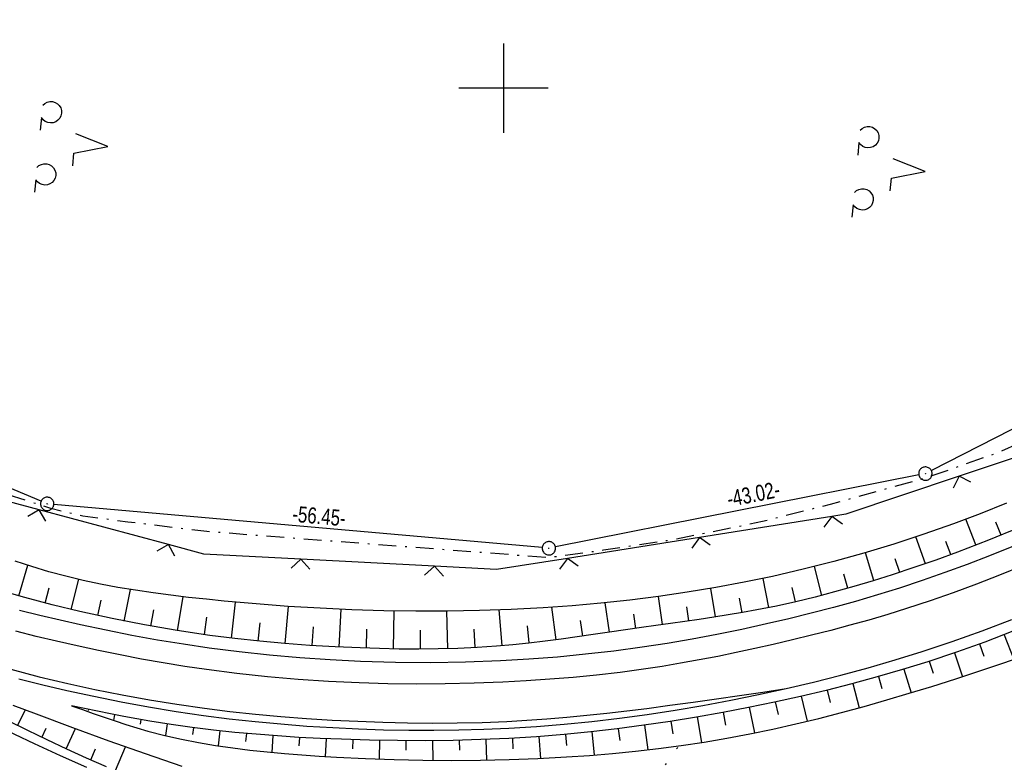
# Model space of a CAD drawing. Extents: x 510579 to 511204, y 466954 to 468018.
# Tile 19 of 48: x 510746 to 510856, y 467424 to 467508. Entities that reach past the tile are written whole.
import ezdxf

# ---------------------------------------------------------------- set-up
doc = ezdxf.new("R2010")
doc.units = 0
doc.header["$LTSCALE"] = 10
doc.header["$MEASUREMENT"] = 0
for name, pattern in [('LT00', [0]), ('LT07', [0.22, 0.02, -0.2]), ('LT08', [0.42, 0.2, -0.1, 0.02, -0.1])]:
    doc.linetypes.add(name, pattern=pattern)
doc.layers.get('0').update_dxf_attribs({"linetype": 'LT00'})
for name, color, linetype in [('--EK_FBR', 1, 'LT00'), ('--EL_DFK_AB_L', 21, 'LT00'), ('--EL_DFK_AB_P', 7, 'LT00'), ('ABSTAND', 8, 'LT00'), ('DFK_AB_L', 21, 'LT00'), ('DFK_AB_P', 7, 'LT00'), ('DFK_NUTZUNG', 250, 'LT00'), ('STROM_UNTER', 80, 'LT08'), ('V100_AFBR_BAB', 250, 'LT00'), ('V100_BOESCH', 250, 'LT00'), ('V100_BOSCHUNG', 250, 'LT00'), ('V100_GEHOELZ', 250, 'LT07'), ('V100_LD_MARK', 250, 'LT00'), ('V100_RASTER', 250, 'LT00'), ('V100_ZAUN', 40, 'LT00')]:
    doc.layers.add(name, color=color, linetype=linetype)
doc.styles.get("Standard").update_dxf_attribs({"font": 'ARIAL.TTF'})

# ---------------------------------------------------------------- blocks, each defined once
blk = doc.blocks.new('SYMB0003')
at = {"color": 0, "linetype": 'ByBlock'}
for p, q in [((-0.015712, 0), (0.010166, 0.012015)), ((0, -0.021257), (-0.015712, 0)), ((0.010166, 0.012015), (0, -0.021257))]:
    blk.add_line(p, q, dxfattribs=at)
for points in [[(-0.031395, 0.499013), (-0.093691, 0.491144), (-0.154509, 0.475528), (-0.21289, 0.452414), (-0.267913, 0.422164), (-0.318712, 0.385257), (-0.364484, 0.342274), (-0.404509, 0.293893), (-0.438154, 0.240877), (-0.464888, 0.184062), (-0.484292, 0.124345), (-0.496058, 0.062667), (-0.5, 0)], [(-0.5, 0), (-0.496058, -0.062667), (-0.484292, -0.124345), (-0.464888, -0.184062), (-0.438154, -0.240877), (-0.404509, -0.293893), (-0.364485, -0.342274), (-0.318712, -0.385257), (-0.267914, -0.422164), (-0.21289, -0.452414), (-0.154509, -0.475529), (-0.093691, -0.491144), (-0.031395, -0.499014), (0.031395, -0.499014)], [(0.5, 0), (0.496057, 0.062667), (0.484292, 0.124345), (0.464888, 0.184062), (0.438153, 0.240877), (0.404509, 0.293893), (0.364484, 0.342274), (0.318712, 0.385257), (0.267913, 0.422164), (0.21289, 0.452414), (0.154509, 0.475528), (0.093691, 0.491144), (0.031395, 0.499013), (-0.031395, 0.499013)], [(0.031395, -0.499014), (0.093691, -0.491144), (0.154509, -0.475529), (0.21289, -0.452414), (0.267914, -0.422164), (0.318712, -0.385257), (0.364485, -0.342274), (0.404509, -0.293893), (0.438154, -0.240877), (0.464889, -0.184062), (0.484292, -0.124345), (0.496058, -0.062667), (0.5, 0)]]:
    blk.add_lwpolyline(points, dxfattribs=at)
blk = doc.blocks.new('SYMB0024')
at = {"color": 0, "linetype": 'ByBlock'}
for p, q in [((-0.5, 0.5), (0, 0)), ((0, 0), (0.5, 0.5))]:
    blk.add_line(p, q, dxfattribs=at)
blk = doc.blocks.new('SYMB7201')
at = {"color": 0, "linetype": 'ByBlock'}
for p, q in [((0, 0.385), (-0.11, 0.015)), ((-0.255, -0.385), (-0.115, -0.385)), ((0.445, -0.385), (0.585, -0.385))]:
    blk.add_line(p, q, dxfattribs=at)
for points in [[(0.25, 0.015), (0.11, 0.015), (0, 0.385)], [(-0.393816, -0.383308), (-0.416239, -0.362945), (-0.432849, -0.337617), (-0.442589, -0.308936), (-0.444836, -0.27873), (-0.439449, -0.248923), (-0.426769, -0.221415), (-0.407606, -0.197958), (-0.38318, -0.180047), (-0.355047, -0.168823), (-0.325, -0.165), (-0.294953, -0.168823), (-0.26682, -0.180047), (-0.242394, -0.197959), (-0.223231, -0.221415), (-0.210551, -0.248923), (-0.205164, -0.27873), (-0.207411, -0.308936), (-0.21715, -0.337617), (-0.233761, -0.362945), (-0.256184, -0.383308)], [(0.306185, -0.383308), (0.283761, -0.362945), (0.267151, -0.337617), (0.257411, -0.308936), (0.255164, -0.27873), (0.260552, -0.248923), (0.273231, -0.221415), (0.292394, -0.197958), (0.31682, -0.180047), (0.344953, -0.168823), (0.375, -0.165), (0.405047, -0.168823), (0.43318, -0.180047), (0.457606, -0.197959), (0.476769, -0.221415), (0.489449, -0.248923), (0.494836, -0.27873), (0.492589, -0.308936), (0.48285, -0.337617), (0.466239, -0.362945), (0.443816, -0.383308)]]:
    blk.add_lwpolyline(points, dxfattribs=at)

msp = doc.modelspace()

# ---------------------------------------------------------------- linework, layer by layer
at = {"layer": '--EK_FBR'}
for points in [[(510856.96, 467448.58), (510854.48, 467447.57), (510851.98, 467446.6), (510849.46, 467445.67), (510846.93, 467444.78), (510844.39, 467443.94), (510841.93, 467443.17), (510839.45, 467442.44), (510836.97, 467441.76), (510834.47, 467441.11), (510831.97, 467440.49), (510829.46, 467439.91), (510826.69, 467439.31), (510823.91, 467438.74), (510821.13, 467438.22), (510818.33, 467437.74), (510815.53, 467437.3), (510812.37, 467436.88), (510809.2, 467436.51), (510806.03, 467436.2), (510802.84, 467435.96), (510799.66, 467435.77), (510795.73, 467435.63), (510791.81, 467435.57), (510787.88, 467435.6), (510783.96, 467435.71), (510780.56, 467435.88), (510777.16, 467436.11), (510773.77, 467436.4), (510770.38, 467436.77), (510767.01, 467437.2), (510764.11, 467437.63), (510761.21, 467438.11), (510758.33, 467438.63), (510755.45, 467439.2), (510752.58, 467439.81), (510750.3, 467440.33), (510748.02, 467440.87), (510745.75, 467441.44)], [(510831.66, 467432.67), (510834.74, 467433.4), (510837.8, 467434.18), (510840.85, 467435.01), (510843.89, 467435.89), (510846.91, 467436.83), (510850.29, 467437.96), (510853.65, 467439.15), (510856.98, 467440.41)], [(510745.67, 467433.76), (510748.35, 467433.09), (510751.04, 467432.47), (510754.09, 467431.8), (510757.15, 467431.19), (510760.22, 467430.62), (510763.3, 467430.11), (510766.38, 467429.66), (510769.26, 467429.29), (510772.15, 467428.97), (510775.05, 467428.7), (510777.94, 467428.47), (510780.85, 467428.29), (510783.75, 467428.15), (510786.56, 467428.06), (510789.37, 467428), (510792.18, 467427.99), (510794.99, 467428.03), (510797.79, 467428.1), (510800.6, 467428.23), (510803.71, 467428.42), (510806.81, 467428.68), (510809.91, 467428.99), (510813.01, 467429.35), (510816.09, 467429.77), (510819.23, 467430.25), (510822.35, 467430.78), (510825.46, 467431.36), (510828.57, 467431.99), (510831.66, 467432.67)], [(510753.29, 467423.8), (510750.35, 467425.12), (510747.43, 467426.46), (510742.97, 467428.56)]]:
    msp.add_lwpolyline(points, dxfattribs=at)
at = {"layer": '--EL_DFK_AB_L'}
for p, q in [((510880.65, 467473.86), (510847.95, 467457.11)), ((510748.16, 467453.67), (510713.33, 467468.32)), ((510846.54, 467456.62), (510805.82, 467448.55)), ((510804.33, 467448.47), (510749.6, 467453.31))]:
    msp.add_line(p, q, dxfattribs=at)
at = {"layer": 'DFK_AB_L'}
for p, q in [((510880.65, 467473.86), (510847.95, 467457.11)), ((510748.16, 467453.67), (510713.33, 467468.32)), ((510846.54, 467456.62), (510805.82, 467448.55)), ((510804.33, 467448.47), (510749.6, 467453.31))]:
    msp.add_line(p, q, dxfattribs=at)
at = {"layer": 'STROM_UNTER', "flags": 128}
msp.add_lwpolyline([(511002.13, 467897.76), (511000.46, 467883.25), (510999.22, 467865.97), (510997.82, 467851.79), (510995.55, 467822.42), (510993.05, 467791.88), (510990.54, 467761.77), (510988.4, 467731.69), (510985.6, 467708.01), (510984.34, 467703.98), (510983.88, 467701.94), (510981.79, 467699.66), (510978.97, 467698.01), (510975.66, 467692.82), (510975.66, 467691.66), (510983.45, 467685.77), (510978.44, 467653.65), (510976.54, 467643.35), (510965.65, 467597.47), (510963.01, 467586.21), (510955.27, 467566.07), (510944.92, 467544.84), (510937.19, 467530.36), (510929.48, 467517.92), (510926.22, 467513.32), (510921.56, 467507.34), (510915.86, 467501.08), (510910.21, 467495.71), (510890.54, 467479.84), (510881.73, 467473.39), (510862.51, 467462.34), (510855.28, 467459.06), (510847.52, 467456.35), (510836.59, 467453.3), (510829.04, 467451.39), (510819.04, 467449.35), (510811.22, 467448.17), (510805.05, 467447.34), (510766.73, 467450.27), (510757.9, 467451.34), (510752.86, 467451.99), (510749.27, 467452.85), (510743.99, 467454.56), (510731.9, 467459.8), (510713.49, 467467.4), (510690.74, 467478.61), (510665.99, 467492.27), (510658.74, 467498.61), (510639.28, 467515.26), (510635.52, 467518.49), (510631.85, 467516.27)], dxfattribs=at)
at = {"layer": 'V100_AFBR_BAB'}
for points in [[(510856.96, 467448.58), (510854.48, 467447.57), (510851.98, 467446.6), (510849.46, 467445.67), (510846.93, 467444.78), (510844.39, 467443.94), (510841.93, 467443.17), (510839.45, 467442.44), (510836.97, 467441.76), (510834.47, 467441.11), (510831.97, 467440.49), (510829.46, 467439.91), (510826.69, 467439.31), (510823.91, 467438.74), (510821.13, 467438.22), (510818.33, 467437.74), (510815.53, 467437.3), (510812.37, 467436.88), (510809.2, 467436.51), (510806.03, 467436.2), (510802.84, 467435.96), (510799.66, 467435.77), (510795.73, 467435.63), (510791.81, 467435.57), (510787.88, 467435.6), (510783.96, 467435.71), (510780.56, 467435.88), (510777.16, 467436.11), (510773.77, 467436.4), (510770.38, 467436.77), (510767.01, 467437.2), (510764.11, 467437.63), (510761.21, 467438.11), (510758.33, 467438.63), (510755.45, 467439.2), (510752.58, 467439.81), (510750.3, 467440.33), (510748.02, 467440.87), (510745.75, 467441.44)], [(510831.66, 467432.67), (510834.74, 467433.4), (510837.8, 467434.18), (510840.85, 467435.01), (510843.89, 467435.89), (510846.91, 467436.83), (510850.29, 467437.96), (510853.65, 467439.15), (510856.98, 467440.41)], [(510745.67, 467433.76), (510748.35, 467433.09), (510751.04, 467432.47), (510754.09, 467431.8), (510757.15, 467431.19), (510760.22, 467430.62), (510763.3, 467430.11), (510766.38, 467429.66), (510769.26, 467429.29), (510772.15, 467428.97), (510775.05, 467428.7), (510777.94, 467428.47), (510780.85, 467428.29), (510783.75, 467428.15), (510786.56, 467428.06), (510789.37, 467428), (510792.18, 467427.99), (510794.99, 467428.03), (510797.79, 467428.1), (510800.6, 467428.23), (510803.71, 467428.42), (510806.81, 467428.68), (510809.91, 467428.99), (510813.01, 467429.35), (510816.09, 467429.77), (510819.23, 467430.25), (510822.35, 467430.78), (510825.46, 467431.36), (510828.57, 467431.99), (510831.66, 467432.67)], [(510753.29, 467423.8), (510750.35, 467425.12), (510747.43, 467426.46), (510742.97, 467428.56)]]:
    msp.add_lwpolyline(points, dxfattribs=at)
at = {"layer": 'V100_BOESCH'}
for points in [[(510856.38, 467453.47), (510853.41, 467452.28), (510850.42, 467451.15), (510847.1, 467449.98), (510843.75, 467448.88), (510840.39, 467447.86), (510837, 467446.91), (510833.59, 467446.04), (510830.16, 467445.25), (510826.98, 467444.59), (510823.79, 467444), (510820.58, 467443.47), (510817.37, 467443), (510814.14, 467442.6), (510810.91, 467442.25), (510807.68, 467441.96), (510804.44, 467441.73), (510800.87, 467441.54), (510797.3, 467441.41), (510793.73, 467441.35), (510790.16, 467441.34), (510786.59, 467441.4), (510783.01, 467441.51), (510779.43, 467441.68), (510775.85, 467441.89), (510772.27, 467442.16), (510768.68, 467442.48), (510766.69, 467442.68), (510764.7, 467442.89), (510762.71, 467443.13), (510760.73, 467443.4), (510758.75, 467443.69), (510756.78, 467444.02), (510754.83, 467444.39), (510752.88, 467444.8), (510750.95, 467445.26), (510749.04, 467445.77), (510747.14, 467446.34), (510745.27, 467446.96)], [(510857.83, 467450.74), (510854.36, 467449.32), (510850.87, 467447.97), (510848.44, 467447.08), (510846, 467446.23), (510843.55, 467445.41), (510841.41, 467444.74), (510839.27, 467444.1), (510837.11, 467443.5), (510834.94, 467442.93), (510832.76, 467442.4), (510830.58, 467441.92), (510828.38, 467441.48), (510826.78, 467441.19), (510825.17, 467440.92), (510823.55, 467440.67), (510821.94, 467440.43), (510820.32, 467440.19), (510818.7, 467439.97), (510817.08, 467439.74), (510815.47, 467439.51), (510813.66, 467439.25), (510811.86, 467438.99), (510810.06, 467438.72), (510808.26, 467438.47), (510806.45, 467438.22), (510804.65, 467437.99), (510802.84, 467437.77), (510801.03, 467437.58), (510799.22, 467437.42), (510797.04, 467437.28), (510794.86, 467437.17), (510792.68, 467437.11), (510790.49, 467437.09), (510788.3, 467437.1), (510786.11, 467437.15), (510783.93, 467437.22), (510781.11, 467437.35), (510778.3, 467437.51), (510775.49, 467437.72), (510772.69, 467437.98), (510769.89, 467438.28), (510767.09, 467438.63), (510763.42, 467439.17), (510759.77, 467439.8), (510756.12, 467440.51), (510752.5, 467441.31), (510749.41, 467442.06), (510746.34, 467442.87), (510743.28, 467443.74)], [(510857.09, 467439.09), (510853.94, 467437.88), (510850.76, 467436.75), (510847.55, 467435.68), (510844.73, 467434.8), (510841.88, 467433.98), (510839.02, 467433.2), (510836.15, 467432.47), (510833.27, 467431.79), (510830.37, 467431.16), (510827.47, 467430.56), (510824.56, 467430), (510821.61, 467429.48), (510818.66, 467428.99), (510815.71, 467428.55), (510812.75, 467428.16), (510809.78, 467427.81), (510806.81, 467427.52), (510803.7, 467427.27), (510800.59, 467427.08), (510797.47, 467426.94), (510794.35, 467426.86), (510791.23, 467426.82), (510788.1, 467426.83), (510784.98, 467426.89), (510781.85, 467426.98), (510779.45, 467427.08), (510777.05, 467427.2), (510774.66, 467427.35), (510772.26, 467427.54), (510769.87, 467427.75), (510767.49, 467428), (510765.11, 467428.3), (510762.74, 467428.63), (510760.37, 467429.01), (510758.9, 467429.27), (510757.43, 467429.55), (510755.96, 467429.84), (510754.5, 467430.14), (510753.04, 467430.44), (510751.57, 467430.75)], [(510751.57, 467430.75), (510752.79, 467430.31), (510754, 467429.88), (510755.22, 467429.45), (510756.45, 467429.04), (510757.67, 467428.64), (510758.9, 467428.26), (510760.14, 467427.91), (510762.02, 467427.42), (510763.9, 467426.99), (510765.81, 467426.62), (510767.72, 467426.29), (510769.64, 467426.01), (510771.57, 467425.77), (510773.51, 467425.56), (510775.45, 467425.38), (510777.4, 467425.23), (510779.35, 467425.1), (510781.29, 467424.99), (510784.52, 467424.84), (510787.74, 467424.73), (510790.97, 467424.65), (510794.18, 467424.62), (510797.4, 467424.64), (510800.61, 467424.71), (510803.83, 467424.82), (510807.04, 467425), (510809.62, 467425.17), (510812.2, 467425.39), (510814.78, 467425.65), (510817.35, 467425.95), (510819.91, 467426.29), (510822.47, 467426.67), (510825.02, 467427.1), (510827.61, 467427.59), (510830.19, 467428.13), (510832.76, 467428.71), (510835.32, 467429.32), (510837.87, 467429.98), (510840.42, 467430.67), (510842.95, 467431.39), (510845.48, 467432.14), (510848.01, 467432.91), (510850.71, 467433.76), (510853.39, 467434.64), (510856.07, 467435.54), (510858.74, 467436.48)], [(510745.01, 467430.82), (510747.63, 467429.82), (510751.69, 467428.3), (510755.76, 467426.82), (510759.84, 467425.37), (510763.93, 467423.96)], [(510755.5, 467423.9), (510753.27, 467424.88), (510751.06, 467425.88), (510748.86, 467426.91), (510746.67, 467427.96), (510744.49, 467429.05)]]:
    msp.add_lwpolyline(points, dxfattribs=at)
at = {"layer": 'V100_BOSCHUNG'}
for p, q in [((510852.95, 467448.77), (510851.82, 467451.67)), ((510855.76, 467449.88), (510855.17, 467451.32)), ((510847.28, 467446.67), (510846.21, 467449.68)), ((510850.12, 467447.69), (510849.57, 467449.17)), ((510841.52, 467444.77), (510840.55, 467447.9)), ((510844.4, 467445.69), (510843.89, 467447.23)), ((510745.68, 467443.05), (510746.67, 467446.49)), ((510835.67, 467443.12), (510834.84, 467446.35)), ((510751.55, 467441.53), (510752.38, 467444.92)), ((510829.73, 467441.75), (510829.08, 467445.02)), ((510838.6, 467443.91), (510838.15, 467445.51)), ((510748.61, 467442.26), (510749.06, 467443.95)), ((510757.49, 467440.23), (510758.2, 467443.78)), ((510823.76, 467440.7), (510823.25, 467443.9)), ((510832.71, 467442.39), (510832.34, 467444.02)), ((510754.52, 467440.85), (510754.9, 467442.58)), ((510763.47, 467439.17), (510764.08, 467442.96)), ((510817.8, 467439.84), (510817.35, 467443)), ((510826.75, 467441.18), (510826.46, 467442.81)), ((510760.47, 467439.67), (510760.8, 467441.5)), ((510769.49, 467438.33), (510769.97, 467442.36)), ((510775.53, 467437.72), (510775.88, 467441.89)), ((510781.58, 467437.32), (510781.8, 467441.56)), ((510799.84, 467437.48), (510799.51, 467441.48)), ((510805.89, 467438.14), (510805.42, 467441.8)), ((510811.87, 467438.99), (510811.38, 467442.3)), ((510820.77, 467440.26), (510820.54, 467441.84)), ((510766.47, 467438.72), (510766.75, 467440.68)), ((510787.65, 467437.11), (510787.72, 467441.38)), ((510793.74, 467437.14), (510793.64, 467441.35)), ((510814.83, 467439.42), (510814.6, 467441.02)), ((510772.51, 467438), (510772.71, 467440.05)), ((510778.55, 467437.5), (510778.7, 467439.6)), ((510784.62, 467437.19), (510784.69, 467439.32)), ((510790.69, 467437.09), (510790.69, 467439.22)), ((510796.8, 467437.26), (510796.69, 467439.33)), ((510802.88, 467437.78), (510802.67, 467439.7)), ((510808.89, 467438.56), (510808.64, 467440.29)), ((510856.12, 467438.71), (510857.2, 467435.93)), ((510853.34, 467437.67), (510853.83, 467436.31)), ((510850.54, 467436.67), (510851.45, 467434)), ((510844.88, 467434.85), (510845.68, 467432.2)), ((510847.72, 467435.73), (510848.15, 467434.41)), ((510842.02, 467434.02), (510842.4, 467432.68)), ((510839.15, 467433.23), (510839.87, 467430.52)), ((510833.36, 467431.82), (510834.02, 467429.01)), ((510836.26, 467432.5), (510836.61, 467431.12)), ((510827.54, 467430.57), (510828.12, 467427.7)), ((510830.46, 467431.17), (510830.77, 467429.75)), ((510745.52, 467428.53), (510746.41, 467430.28)), ((510753.48, 467430.35), (510753.45, 467430.22)), ((510756.41, 467429.75), (510756.28, 467429.09)), ((510821.69, 467429.49), (510822.17, 467426.62)), ((510824.62, 467430.01), (510824.88, 467428.57)), ((510748.24, 467427.2), (510748.72, 467428.21)), ((510750.97, 467425.92), (510752.02, 467428.18)), ((510759.35, 467429.19), (510759.26, 467428.69)), ((510762.29, 467428.7), (510762.09, 467427.4)), ((510765.25, 467428.28), (510765.15, 467427.52)), ((510815.8, 467428.57), (510816.18, 467425.81)), ((510818.75, 467429.01), (510818.97, 467427.6)), ((510768.21, 467427.92), (510768.02, 467426.24)), ((510771.18, 467427.63), (510771.09, 467426.73)), ((510774.15, 467427.39), (510774.01, 467425.51)), ((510777.13, 467427.2), (510777.07, 467426.23)), ((510800.99, 467427.1), (510801.05, 467425.91)), ((510803.96, 467427.29), (510804.14, 467424.84)), ((510806.93, 467427.53), (510807.04, 467426.27)), ((510809.89, 467427.82), (510810.17, 467425.22)), ((510812.85, 467428.17), (510813.02, 467426.83)), ((510756.49, 467423.47), (510757.64, 467426.15)), ((510780.11, 467427.05), (510780.02, 467425.06)), ((510783.09, 467426.94), (510783.06, 467425.92)), ((510786.08, 467426.86), (510786.04, 467424.78)), ((510789.06, 467426.82), (510789.06, 467425.76)), ((510792.05, 467426.83), (510792.06, 467424.64)), ((510795.03, 467426.87), (510795.06, 467425.75)), ((510798.01, 467426.96), (510798.1, 467424.65)), ((510753.73, 467424.68), (510754.28, 467425.92))]:
    msp.add_line(p, q, dxfattribs=at)
at = {"layer": 'V100_GEHOELZ', "flags": 128}
msp.add_lwpolyline([(510819.52, 467426.05), (510818.92, 467425.34), (510818.39, 467424.57), (510817.92, 467423.77), (510817.52, 467422.92), (510817.19, 467422.05), (510816.93, 467421.16), (510816.74, 467420.24), (510816.63, 467419.32), (510816.59, 467418.39), (510816.38, 467417.71), (510816.24, 467417.01), (510816.18, 467416.3), (510816.2, 467415.59), (510816.29, 467414.89), (510816.47, 467414.2), (510816.71, 467413.54), (510817.03, 467412.9), (510817.42, 467412.31), (510817.87, 467411.76), (510818.38, 467411.26), (510818.94, 467410.82), (510819.54, 467410.45), (510820.18, 467410.14), (510820.85, 467409.91), (510823.31, 467409.22), (510825.79, 467408.6), (510828.29, 467408.06), (510830.8, 467407.6), (510833.33, 467407.22), (510835.87, 467406.91), (510838.41, 467406.69), (510840.97, 467406.55), (510843.52, 467406.49), (510846.08, 467406.51), (510849.38, 467405.87), (510852.68, 467405.24), (510855.98, 467404.62), (510859.29, 467403.99), (510862.59, 467403.38), (510865.9, 467402.78), (510869.21, 467402.19), (510872.52, 467401.62), (510875.84, 467401.06), (510879.15, 467400.52), (510882.63, 467399.98), (510886.1, 467399.46), (510889.58, 467398.96), (510893.06, 467398.47), (510896.54, 467398), (510900.02, 467397.55), (510903.51, 467397.1), (510907, 467396.67), (510910.49, 467396.24), (510913.98, 467395.82), (510917.46, 467395.41), (510920.96, 467394.99), (510932.36, 467393.63), (510943.77, 467392.27), (510955.18, 467390.92), (510966.58, 467389.56), (510977.99, 467388.2)], dxfattribs=at)
at = {"layer": 'V100_LD_MARK'}
for points in [[(510858.16, 467446.43), (510855.6, 467445.38), (510853.01, 467444.37), (510850.41, 467443.41), (510847.8, 467442.49), (510845.17, 467441.63), (510843.06, 467440.97), (510840.94, 467440.35), (510838.81, 467439.76), (510836.67, 467439.19), (510834.53, 467438.64), (510832.38, 467438.12), (510830.23, 467437.62), (510828.16, 467437.15), (510826.09, 467436.71), (510824.02, 467436.28), (510821.94, 467435.88), (510819.85, 467435.5), (510817.76, 467435.15), (510815.67, 467434.83), (510813.06, 467434.48), (510810.43, 467434.18), (510807.81, 467433.92), (510805.18, 467433.71), (510802.54, 467433.54), (510799.91, 467433.4), (510796.69, 467433.27), (510793.47, 467433.2), (510790.26, 467433.18), (510787.04, 467433.21), (510783.83, 467433.3), (510780.39, 467433.46), (510776.96, 467433.69), (510773.54, 467433.98), (510770.12, 467434.35), (510766.71, 467434.79), (510764.27, 467435.15), (510761.85, 467435.55), (510759.42, 467435.98), (510757.01, 467436.44), (510754.6, 467436.93), (510752.19, 467437.45), (510749.9, 467437.98), (510747.61, 467438.52), (510745.33, 467439.1)], [(510744.77, 467434.83), (510747.96, 467434), (510751.15, 467433.24), (510754.19, 467432.57), (510757.25, 467431.96), (510760.31, 467431.41), (510763.39, 467430.91), (510766.47, 467430.47), (510769.32, 467430.11), (510772.18, 467429.8), (510775.05, 467429.54), (510777.92, 467429.32), (510780.79, 467429.14), (510783.66, 467429), (510786.45, 467428.89), (510789.23, 467428.83), (510792.02, 467428.8), (510794.81, 467428.81), (510797.59, 467428.88), (510800.37, 467428.99), (510802.62, 467429.12), (510804.86, 467429.28), (510807.1, 467429.47), (510809.34, 467429.68), (510811.58, 467429.92), (510813.81, 467430.17), (510816.05, 467430.45), (510818.65, 467430.79), (510821.26, 467431.15), (510823.86, 467431.52), (510826.46, 467431.9), (510829.06, 467432.28), (510831.66, 467432.67)]]:
    msp.add_lwpolyline(points, dxfattribs=at)
at = {"layer": 'V100_RASTER'}
for p, q in [((510800, 467505), (510800, 467495)), ((510805, 467500), (510795, 467500))]:
    msp.add_line(p, q, dxfattribs=at)
at = {"layer": 'V100_ZAUN'}
for p, q in [((510762.43, 467448.81), (510747.95, 467452.71)), ((510836.78, 467451.97), (510821.96, 467449.62)), ((510821.96, 467449.62), (510807.15, 467447.27)), ((510792.26, 467446.38), (510777.28, 467447.17))]:
    msp.add_line(p, q, dxfattribs=at)
for points in [[(510865.19, 467461.46), (510864.24, 467460.91), (510851.06, 467456.48)], [(510747.95, 467452.71), (510736.51, 467455.78), (510733.59, 467456.99)], [(510851.06, 467456.48), (510838.38, 467452.22), (510836.78, 467451.97)], [(510777.28, 467447.17), (510766.4, 467447.74), (510762.43, 467448.81)], [(510807.15, 467447.27), (510799.19, 467446.01), (510792.26, 467446.38)]]:
    msp.add_lwpolyline(points, dxfattribs=at)

# ---------------------------------------------------------------- block references
at = {"layer": '--EL_DFK_AB_P', "xscale": 1.500000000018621, "yscale": 1.5, "zscale": 1.5, "rotation": 264.7377099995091}
for p in [(510847.28, 467456.77), (510748.85, 467453.38), (510805.08, 467448.4)]:
    msp.add_blockref('SYMB0003', p, dxfattribs=at)
at = {"layer": 'DFK_AB_P', "xscale": 1.500000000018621, "yscale": 1.5, "zscale": 1.5, "rotation": 264.7377099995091}
for p in [(510847.28, 467456.77), (510748.85, 467453.38), (510805.08, 467448.4)]:
    msp.add_blockref('SYMB0003', p, dxfattribs=at)
at = {"layer": 'DFK_NUTZUNG', "xscale": 10.00000000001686, "yscale": 10, "zscale": 10, "rotation": 264.7377100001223}
for p in [(510751.8, 467493.8), (510843.42, 467491)]:
    msp.add_blockref('SYMB7201', p, dxfattribs=at)
at = {"layer": 'V100_ZAUN', "yscale": 2.099999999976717, "zscale": 2.1}
for p, xscale, rotation in [((510851.06, 467456.48), 2.099999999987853, 198.5747399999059), ((510747.95, 467452.71), 2.100000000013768, 164.9457399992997), ((510836.78, 467451.97), 2.100000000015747, 189.0038799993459), ((510821.96, 467449.62), 2.100000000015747, 189.0038799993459), ((510762.43, 467448.81), 2.100000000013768, 164.9457399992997), ((510777.28, 467447.17), 2.100000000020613, 176.9796299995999), ((510807.15, 467447.27), 2.100000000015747, 189.0038799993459), ((510792.26, 467446.38), 2.100000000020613, 176.9796299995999)]:
    msp.add_blockref('SYMB0024', p, dxfattribs=dict(at, xscale=xscale, rotation=rotation))

# ---------------------------------------------------------------- texts
at = {"layer": 'ABSTAND', "width": 0.75}
for s, rotation, p in [(' -43.02-', 11.2182, (510824.73, 467452.91)), (' -56.45-', 354.9405, (510775.75, 467451.43))]:
    msp.add_text(s, height=1.8, rotation=rotation, dxfattribs=at).set_placement(p)

doc.saveas('drawing.dxf')
